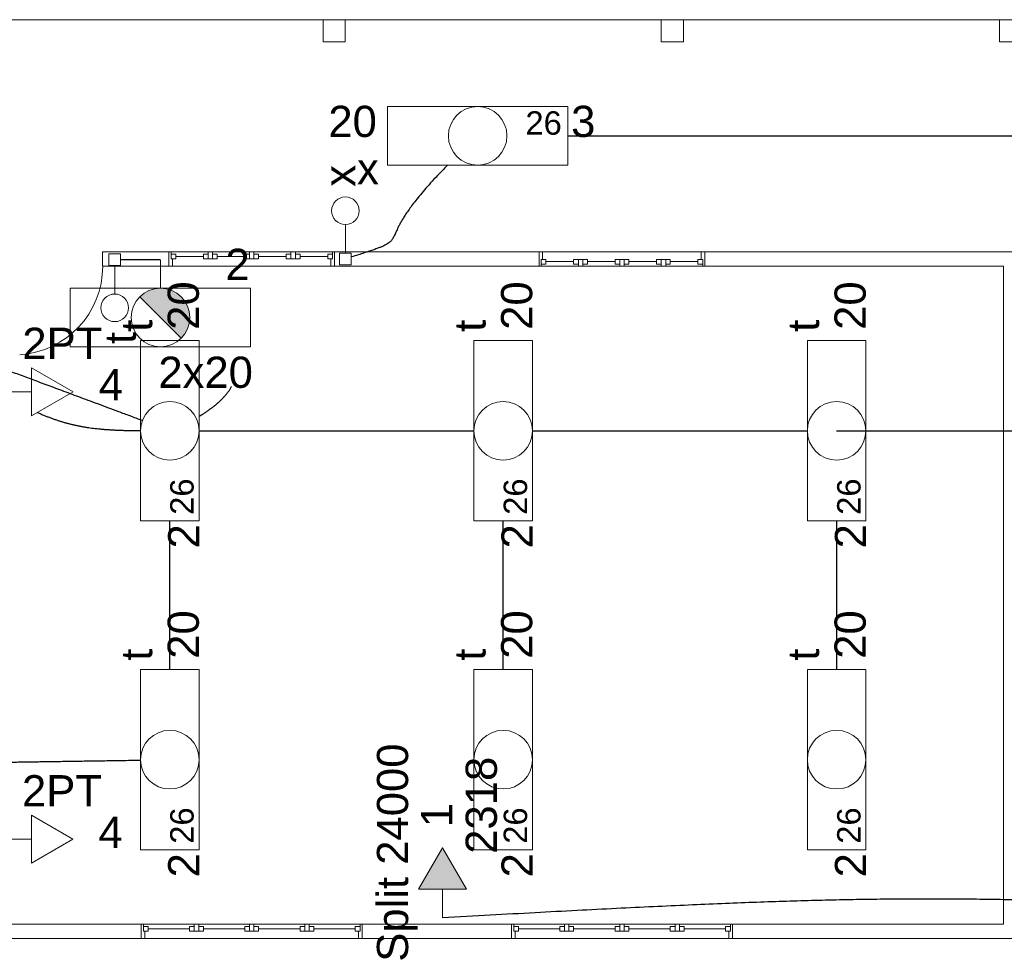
# Model space of a CAD drawing. Header units: metres. Extents: x -81 to 1042, y -541 to 334.
# Tile 82 of 130: x 777 to 786, y 201 to 210. Entities that reach past the tile are written whole.
import ezdxf

# ---------------------------------------------------------------- set-up
doc = ezdxf.new("R2010")
doc.units = ezdxf.units.M
for name, color, linetype, lineweight in [('Arquitetura ', 134, 'Continuous', 5), ('EL-Condutos', 4, 'Continuous', 30), ('EL-Textos pontos', 5, 'Continuous', 20), ('P-SIMBOL', 5, 'Continuous', 20)]:
    doc.layers.add(name, color=color, linetype=linetype, lineweight=lineweight)
doc.styles.add('Arial', font='arial.ttf', dxfattribs={"height": 0.025})

msp = doc.modelspace()

# ---------------------------------------------------------------- hatches: boundary and pattern name
at = {"layer": 'P-SIMBOL', "linetype": 'Continuous'}
for points in [[(777.7723, 207.2271), (778.1471, 206.8523), (777.9597, 207.3047)], [(777.7723, 207.2271), (777.782, 207.2358), (777.79, 207.2428), (777.8018, 207.2512), (777.8149, 207.26), (777.82, 207.2643), (777.8247, 207.2674), (777.8291, 207.2701), (777.8351, 207.2724), (777.8519, 207.2802), (777.859, 207.2828), (777.8731, 207.2896), (777.8839, 207.2933), (777.8933, 207.2943), (777.9111, 207.2986), (777.9189, 207.3003), (777.9269, 207.3017), (777.9597, 207.3047)], [(778.1471, 206.8523), (778.1663, 206.876), (778.1748, 206.8842), (778.1812, 206.8954), (778.1942, 206.9188), (778.1994, 206.9277), (778.2027, 206.9344), (778.2049, 206.9418), (778.2076, 206.9496), (778.2124, 206.9649), (778.2142, 206.9723), (778.2176, 206.9834), (778.2202, 206.9968), (778.2213, 207.0113), (778.2228, 207.0214), (778.2243, 207.0314), (778.2239, 207.0433), (778.2228, 207.0593), (778.2217, 207.0658), (778.2206, 207.078), (778.2194, 207.0851), (778.2183, 207.0899), (778.2168, 207.0977), (778.2154, 207.1033), (778.2128, 207.1096), (778.2105, 207.1156), (778.209, 207.1223), (778.2068, 207.1267), (778.2076, 207.1293), (778.2053, 207.1364), (778.2031, 207.1438), (778.2012, 207.1472), (778.2001, 207.1516), (778.1968, 207.1564), (778.1953, 207.1594), (778.1927, 207.1646), (778.1882, 207.17), (778.1838, 207.1786), (778.1804, 207.1834), (778.1782, 207.1875), (778.1745, 207.1931), (778.1726, 207.1975), (778.1682, 207.2012), (778.1644, 207.2061), (778.1596, 207.2113), (778.1533, 207.2176), (778.1477, 207.2243), (778.144, 207.2276), (778.1399, 207.2328), (778.1321, 207.2399), (778.1262, 207.2429), (778.1206, 207.2481), (778.115, 207.251), (778.112, 207.2533), (778.1046, 207.2581), (778.1005, 207.2626), (778.0909, 207.2674), (778.0864, 207.2707), (778.0804, 207.2733), (778.076, 207.2759), (778.073, 207.2774), (778.0689, 207.2785), (778.0663, 207.2811), (778.0537, 207.2849), (778.0474, 207.2878), (778.0433, 207.2901), (778.0399, 207.2908), (778.0377, 207.2927), (778.0329, 207.2927), (778.0303, 207.2938), (778.0269, 207.2938), (778.0217, 207.2949), (778.0147, 207.2967), (778.0076, 207.2979), (778.0028, 207.299), (777.9968, 207.3008), (777.9597, 207.3047)], [(780.7282, 201.8702), (780.5117, 202.2452), (780.2952, 201.8702)]]:
    msp.add_hatch(color=256, dxfattribs=at).paths.add_polyline_path(points)

# ---------------------------------------------------------------- linework, layer by layer
at = {"layer": 'Arquitetura ', "color": 8}
for p, q in [((779.4313, 209.7336), (776.5713, 209.7336)), ((782.4913, 209.7336), (779.6313, 209.7336)), ((785.5513, 209.7336), (782.6913, 209.7336)), ((778.0363, 207.6336), (779.5363, 207.6336)), ((781.3863, 207.6336), (782.8863, 207.6336)), ((779.5363, 207.5036), (778.0363, 207.5036)), ((782.8863, 207.5036), (781.3863, 207.5036)), ((777.7863, 201.5536), (779.7863, 201.5536)), ((781.1363, 201.5536), (783.1363, 201.5536)), ((779.7863, 201.4236), (777.7863, 201.4236)), ((783.1363, 201.4236), (781.1363, 201.4236))]:
    msp.add_line(p, q, dxfattribs=at)
at = {"layer": 'Arquitetura ', "color": 7}
for p, q in [((779.6313, 209.7336), (779.4313, 209.7336)), ((779.4313, 209.7336), (779.4313, 209.5336)), ((779.6313, 209.5336), (779.6313, 209.7336)), ((782.6913, 209.7336), (782.4913, 209.7336)), ((782.4913, 209.7336), (782.4913, 209.5336)), ((782.6913, 209.5336), (782.6913, 209.7336)), ((785.7513, 209.7336), (785.5513, 209.7336)), ((785.5513, 209.7336), (785.5513, 209.5336)), ((779.4313, 209.5336), (779.6313, 209.5336)), ((782.4913, 209.5336), (782.6913, 209.5336)), ((785.5513, 209.5336), (785.7513, 209.5336)), ((778.0363, 207.6336), (777.4363, 207.6336)), ((777.4363, 207.6336), (777.4363, 207.5036)), ((778.0363, 207.5036), (778.0363, 207.6336)), ((778.0363, 207.6336), (778.0563, 207.6336)), ((778.0563, 207.5706), (778.0563, 207.6336)), ((778.0563, 207.6136), (778.0563, 207.5706)), ((778.0563, 207.6136), (778.0983, 207.6136)), ((778.0563, 207.5706), (778.0983, 207.5706)), ((778.0683, 207.5706), (778.0683, 207.5036)), ((778.0983, 207.6136), (778.0983, 207.5706)), ((778.3483, 207.5906), (778.0983, 207.5906)), ((778.3483, 207.6136), (778.3913, 207.6136)), ((778.3483, 207.5706), (778.3483, 207.6136)), ((778.3483, 207.5706), (778.4733, 207.5706)), ((778.3913, 207.6336), (778.4313, 207.6336)), ((778.3913, 207.5706), (778.3913, 207.6336)), ((778.4313, 207.6336), (778.4313, 207.5706)), ((778.4733, 207.6136), (778.4313, 207.6136)), ((778.4733, 207.5706), (778.4733, 207.6136)), ((778.7233, 207.5906), (778.4733, 207.5906)), ((778.7233, 207.6136), (778.7233, 207.5706)), ((778.7663, 207.6136), (778.7233, 207.6136)), ((778.7233, 207.5706), (778.8483, 207.5706)), ((778.7663, 207.6336), (778.7663, 207.5706)), ((778.8063, 207.6336), (778.7663, 207.6336)), ((778.8063, 207.5706), (778.8063, 207.6336)), ((778.8483, 207.6136), (778.8063, 207.6136)), ((778.8483, 207.5706), (778.8483, 207.6136)), ((779.0983, 207.5906), (778.8483, 207.5906)), ((779.0983, 207.6136), (779.0983, 207.5706)), ((779.0983, 207.6136), (779.1413, 207.6136)), ((779.0983, 207.5706), (779.1413, 207.5706)), ((779.1413, 207.6336), (779.1413, 207.5706)), ((779.1813, 207.6336), (779.1413, 207.6336)), ((779.1413, 207.6136), (779.1413, 207.5706)), ((779.1813, 207.5706), (779.1413, 207.5706)), ((779.1813, 207.6336), (779.1813, 207.5706)), ((779.1813, 207.6136), (779.1813, 207.5706)), ((779.2233, 207.6136), (779.1813, 207.6136)), ((779.2233, 207.5706), (779.1813, 207.5706)), ((779.2233, 207.6136), (779.2233, 207.5706)), ((779.4733, 207.5906), (779.2233, 207.5906)), ((779.4733, 207.6136), (779.4733, 207.5706)), ((779.5163, 207.6136), (779.4733, 207.6136)), ((779.5163, 207.5706), (779.4733, 207.5706)), ((779.5033, 207.5036), (779.5033, 207.5706)), ((779.5163, 207.5706), (779.5033, 207.5706)), ((779.5163, 207.5706), (779.5163, 207.6336)), ((779.5363, 207.6336), (779.5163, 207.6336)), ((779.5163, 207.6136), (779.5163, 207.5706)), ((781.3863, 207.6336), (779.5363, 207.6336)), ((779.5363, 207.6336), (779.5363, 207.5036)), ((781.3863, 207.5036), (781.3863, 207.6336)), ((781.4183, 207.6336), (781.3863, 207.6336)), ((781.4063, 207.5656), (781.4483, 207.5656)), ((781.4063, 207.5236), (781.4063, 207.5656)), ((781.4063, 207.5656), (781.4183, 207.5656)), ((781.4063, 207.5656), (781.4063, 207.5036)), ((781.4183, 207.6336), (781.4183, 207.5656)), ((781.4483, 207.5236), (781.4483, 207.5656)), ((781.6983, 207.5656), (781.7413, 207.5656)), ((781.6983, 207.5236), (781.6983, 207.5656)), ((781.7413, 207.5236), (781.7413, 207.5656)), ((781.7413, 207.5656), (781.7813, 207.5656)), ((781.7413, 207.5036), (781.7413, 207.5656)), ((781.7813, 207.5236), (781.7813, 207.5656)), ((781.8233, 207.5656), (781.7813, 207.5656)), ((781.7813, 207.5036), (781.7813, 207.5656)), ((781.8233, 207.5236), (781.8233, 207.5656)), ((782.0733, 207.5656), (782.0733, 207.5236)), ((782.1983, 207.5656), (782.0733, 207.5656)), ((782.1163, 207.5656), (782.1163, 207.5036)), ((782.1563, 207.5036), (782.1563, 207.5656)), ((782.1983, 207.5236), (782.1983, 207.5656)), ((782.4483, 207.5656), (782.4483, 207.5236)), ((782.5733, 207.5656), (782.4483, 207.5656)), ((782.4913, 207.5036), (782.4913, 207.5656)), ((782.5313, 207.5656), (782.5313, 207.5036)), ((782.5733, 207.5656), (782.5733, 207.5236)), ((782.8233, 207.5236), (782.8233, 207.5656)), ((782.8663, 207.5656), (782.8233, 207.5656)), ((782.8533, 207.6336), (782.8863, 207.6336)), ((782.8533, 207.5656), (782.8533, 207.6336)), ((782.8663, 207.5236), (782.8663, 207.5656)), ((782.8663, 207.5656), (782.8663, 207.5036)), ((785.8163, 207.6336), (782.8863, 207.6336)), ((782.8863, 207.6336), (782.8863, 207.5036)), ((777.4363, 207.5036), (778.0363, 207.5036)), ((778.0683, 207.5036), (778.0363, 207.5036)), ((779.5033, 207.5036), (779.5363, 207.5036)), ((779.5363, 207.5036), (781.3863, 207.5036)), ((781.3863, 207.5036), (781.4063, 207.5036)), ((781.4063, 207.5236), (781.4483, 207.5236)), ((781.4483, 207.5456), (781.6983, 207.5456)), ((781.6983, 207.5236), (781.7413, 207.5236)), ((781.7413, 207.5036), (781.7813, 207.5036)), ((781.8233, 207.5236), (781.7813, 207.5236)), ((781.8233, 207.5456), (782.0733, 207.5456)), ((782.0733, 207.5236), (782.1163, 207.5236)), ((782.1163, 207.5036), (782.1563, 207.5036)), ((782.1563, 207.5236), (782.1983, 207.5236)), ((782.1983, 207.5456), (782.4483, 207.5456)), ((782.4483, 207.5236), (782.4913, 207.5236)), ((782.5313, 207.5036), (782.4913, 207.5036)), ((782.5733, 207.5236), (782.5313, 207.5236)), ((782.5733, 207.5456), (782.8233, 207.5456)), ((782.8663, 207.5236), (782.8233, 207.5236)), ((782.8863, 207.5036), (782.8663, 207.5036)), ((782.8863, 207.5036), (785.5863, 207.5036)), ((785.5863, 207.5036), (785.5863, 201.5536)), ((777.7863, 201.5536), (776.5363, 201.5536)), ((777.7863, 201.4236), (777.7863, 201.5536)), ((777.7863, 201.5536), (777.8063, 201.5536)), ((777.8063, 201.4906), (777.8063, 201.5536)), ((777.8063, 201.5336), (777.8063, 201.4906)), ((777.8063, 201.5336), (777.8483, 201.5336)), ((777.8483, 201.5336), (777.8483, 201.4906)), ((778.2233, 201.5106), (777.8483, 201.5106)), ((778.2233, 201.5336), (778.2663, 201.5336)), ((778.2233, 201.4906), (778.2233, 201.5336)), ((778.2663, 201.5536), (778.3063, 201.5536)), ((778.2663, 201.4906), (778.2663, 201.5536)), ((778.3063, 201.5536), (778.3063, 201.4906)), ((778.3483, 201.5336), (778.3063, 201.5336)), ((778.3483, 201.4906), (778.3483, 201.5336)), ((778.7233, 201.5106), (778.3483, 201.5106)), ((778.7233, 201.5336), (778.7233, 201.4906)), ((778.7663, 201.5336), (778.7233, 201.5336)), ((778.7663, 201.5536), (778.7663, 201.4906)), ((778.8063, 201.5536), (778.7663, 201.5536)), ((778.8063, 201.4906), (778.8063, 201.5536)), ((778.8483, 201.5336), (778.8063, 201.5336)), ((778.8483, 201.4906), (778.8483, 201.5336)), ((779.2233, 201.5106), (778.8483, 201.5106)), ((779.2233, 201.5336), (779.2233, 201.4906)), ((779.2233, 201.5336), (779.2663, 201.5336)), ((779.2663, 201.5536), (779.2663, 201.4906)), ((779.3063, 201.5536), (779.2663, 201.5536)), ((779.2663, 201.5336), (779.2663, 201.4906)), ((779.3063, 201.5536), (779.3063, 201.4906)), ((779.3063, 201.5336), (779.3063, 201.4906)), ((779.3483, 201.5336), (779.3063, 201.5336)), ((779.3483, 201.5336), (779.3483, 201.4906)), ((779.7233, 201.5106), (779.3483, 201.5106)), ((779.7233, 201.5336), (779.7233, 201.4906)), ((779.7663, 201.5336), (779.7233, 201.5336)), ((779.7663, 201.4906), (779.7663, 201.5536)), ((779.7863, 201.5536), (779.7663, 201.5536)), ((779.7663, 201.5336), (779.7663, 201.4906)), ((781.1363, 201.5536), (779.7863, 201.5536)), ((779.7863, 201.5536), (779.7863, 201.4236)), ((781.1363, 201.4236), (781.1363, 201.5536)), ((781.1363, 201.5536), (781.1563, 201.5536)), ((781.1563, 201.4906), (781.1563, 201.5536)), ((781.1563, 201.5336), (781.1563, 201.4906)), ((781.1563, 201.5336), (781.1983, 201.5336)), ((781.1983, 201.5336), (781.1983, 201.4906)), ((781.5733, 201.5106), (781.1983, 201.5106)), ((781.5733, 201.5336), (781.6163, 201.5336)), ((781.5733, 201.4906), (781.5733, 201.5336)), ((781.6163, 201.5536), (781.6563, 201.5536)), ((781.6163, 201.4906), (781.6163, 201.5536)), ((781.6563, 201.5536), (781.6563, 201.4906)), ((781.6983, 201.5336), (781.6563, 201.5336)), ((781.6983, 201.4906), (781.6983, 201.5336)), ((782.0733, 201.5106), (781.6983, 201.5106)), ((782.0733, 201.5336), (782.0733, 201.4906)), ((782.1163, 201.5336), (782.0733, 201.5336)), ((782.1163, 201.5536), (782.1163, 201.4906)), ((782.1563, 201.5536), (782.1163, 201.5536)), ((782.1563, 201.4906), (782.1563, 201.5536)), ((782.1983, 201.5336), (782.1563, 201.5336)), ((782.1983, 201.4906), (782.1983, 201.5336)), ((782.5733, 201.5106), (782.1983, 201.5106)), ((782.5733, 201.5336), (782.5733, 201.4906)), ((782.5733, 201.5336), (782.6163, 201.5336)), ((782.6163, 201.5536), (782.6163, 201.4906)), ((782.6563, 201.5536), (782.6163, 201.5536)), ((782.6163, 201.5336), (782.6163, 201.4906)), ((782.6563, 201.5536), (782.6563, 201.4906)), ((782.6563, 201.5336), (782.6563, 201.4906)), ((782.6983, 201.5336), (782.6563, 201.5336)), ((782.6983, 201.5336), (782.6983, 201.4906)), ((783.0733, 201.5106), (782.6983, 201.5106)), ((783.0733, 201.5336), (783.0733, 201.4906)), ((783.1163, 201.5336), (783.0733, 201.5336)), ((783.1163, 201.4906), (783.1163, 201.5536)), ((783.1363, 201.5536), (783.1163, 201.5536)), ((783.1163, 201.5336), (783.1163, 201.4906)), ((785.5863, 201.5536), (783.1363, 201.5536)), ((783.1363, 201.5536), (783.1363, 201.4236)), ((776.3063, 201.4236), (777.7863, 201.4236)), ((777.8183, 201.4236), (777.7863, 201.4236)), ((777.8063, 201.4906), (777.8483, 201.4906)), ((777.8183, 201.4906), (777.8183, 201.4236)), ((778.2233, 201.4906), (778.3483, 201.4906)), ((778.7233, 201.4906), (778.8483, 201.4906)), ((779.2233, 201.4906), (779.2663, 201.4906)), ((779.3063, 201.4906), (779.2663, 201.4906)), ((779.3483, 201.4906), (779.3063, 201.4906)), ((779.7663, 201.4906), (779.7233, 201.4906)), ((779.7533, 201.4236), (779.7533, 201.4906)), ((779.7663, 201.4906), (779.7533, 201.4906)), ((779.7533, 201.4236), (779.7863, 201.4236)), ((779.7863, 201.4236), (781.1363, 201.4236)), ((781.1683, 201.4236), (781.1363, 201.4236)), ((781.1563, 201.4906), (781.1983, 201.4906)), ((781.1683, 201.4906), (781.1683, 201.4236)), ((781.5733, 201.4906), (781.6983, 201.4906)), ((782.0733, 201.4906), (782.1983, 201.4906)), ((782.5733, 201.4906), (782.6163, 201.4906)), ((782.6563, 201.4906), (782.6163, 201.4906)), ((782.6983, 201.4906), (782.6563, 201.4906)), ((783.1163, 201.4906), (783.0733, 201.4906)), ((783.1033, 201.4236), (783.1033, 201.4906)), ((783.1163, 201.4906), (783.1033, 201.4906)), ((783.1033, 201.4236), (783.1363, 201.4236)), ((783.1363, 201.4236), (786.9163, 201.4236))]:
    msp.add_line(p, q, dxfattribs=at)
at = {"layer": 'Arquitetura ', "color": 8}
msp.add_arc((776.6363, 207.5036), 0.8017, 273.647, 0, dxfattribs=at)
at = {"layer": 'EL-Condutos', "linetype": 'Continuous'}
for points in [[(781.6469, 208.6836), (781.9622, 208.6836), (782.2602, 208.6836), (782.5421, 208.6836), (782.8093, 208.6836), (783.0629, 208.6836), (783.3042, 208.6836), (783.5344, 208.6836), (783.7547, 208.6836), (783.9664, 208.6836), (784.1707, 208.6836), (784.3688, 208.6836), (784.562, 208.6836), (784.7516, 208.6836), (784.9386, 208.6836), (785.1244, 208.6836), (785.3102, 208.6836), (785.4972, 208.6836), (785.6867, 208.6836), (785.8799, 208.6836), (786.0781, 208.6836), (786.2824, 208.6836), (786.4941, 208.6836), (786.7144, 208.6836), (786.9446, 208.6836), (787.1859, 208.6836), (787.4395, 208.6836), (787.7067, 208.6836), (787.9886, 208.6836), (788.2866, 208.6836), (788.6019, 208.6836)], [(780.5563, 208.4178), (780.4835, 208.3424), (780.4191, 208.273), (780.3623, 208.2093), (780.3127, 208.1511), (780.2697, 208.098), (780.2328, 208.0497), (780.2013, 208.0061), (780.1747, 207.9666), (780.1524, 207.9312), (780.1339, 207.8994), (780.1186, 207.8711), (780.106, 207.8458), (780.0955, 207.8234), (780.0864, 207.8034), (780.0784, 207.7857), (780.0707, 207.7699), (780.0628, 207.7557), (780.0542, 207.7429), (780.0443, 207.7311), (780.0325, 207.7201), (780.0183, 207.7096), (780.0011, 207.6992), (779.9804, 207.6887), (779.9555, 207.6778), (779.9259, 207.6662), (779.8911, 207.6536), (779.8505, 207.6398), (779.8034, 207.6243), (779.7495, 207.607), (779.688, 207.5875)], [(777.9583, 207.5617), (777.9402, 207.5617), (777.9232, 207.5618), (777.9071, 207.5618), (777.892, 207.5618), (777.8777, 207.5619), (777.8643, 207.5619), (777.8515, 207.5619), (777.8394, 207.562), (777.8278, 207.562), (777.8168, 207.562), (777.8062, 207.562), (777.796, 207.5621), (777.7861, 207.5621), (777.7764, 207.5621), (777.7669, 207.5621), (777.7575, 207.5622), (777.7481, 207.5622), (777.7387, 207.5622), (777.7292, 207.5622), (777.7195, 207.5622), (777.7096, 207.5623), (777.6994, 207.5623), (777.6888, 207.5623), (777.6777, 207.5623), (777.6661, 207.5624), (777.654, 207.5624), (777.6412, 207.5624), (777.6276, 207.5625), (777.6133, 207.5625), (777.5981, 207.5625)], [(777.7945, 206.109), (777.6856, 206.1495), (777.5828, 206.1877), (777.4856, 206.2239), (777.3935, 206.2581), (777.3062, 206.2905), (777.2233, 206.3214), (777.1442, 206.3508), (777.0686, 206.3789), (776.996, 206.4059), (776.9261, 206.4319), (776.8583, 206.4571), (776.7922, 206.4816), (776.7275, 206.5057), (776.6637, 206.5294), (776.6003, 206.553), (776.537, 206.5765), (776.4732, 206.6002), (776.4087, 206.6242), (776.3429, 206.6487), (776.2754, 206.6738), (776.2058, 206.6997), (776.1336, 206.7265), (776.0585, 206.7544), (775.98, 206.7836), (775.8976, 206.8142), (775.811, 206.8464), (775.7197, 206.8804), (775.6233, 206.9162), (775.5214, 206.9541), (775.4134, 206.9942)], [(778.3098, 206.1467), (778.3245, 206.1555), (778.3388, 206.1643), (778.3528, 206.1731), (778.3664, 206.1819), (778.3797, 206.1908), (778.3926, 206.1996), (778.4052, 206.2085), (778.4175, 206.2174), (778.4293, 206.2262), (778.4409, 206.2351), (778.4521, 206.2441), (778.463, 206.253), (778.4735, 206.2619), (778.4837, 206.2709), (778.4936, 206.2799), (778.5031, 206.2889), (778.5124, 206.2979), (778.5213, 206.3069), (778.5299, 206.3159), (778.5381, 206.325), (778.5461, 206.3341), (778.5537, 206.3432), (778.561, 206.3523), (778.568, 206.3614), (778.5747, 206.3706), (778.5811, 206.3797), (778.5872, 206.3889), (778.593, 206.3981), (778.5985, 206.4074), (778.6037, 206.4166)], [(776.8476, 206.181), (776.8783, 206.1677), (776.9086, 206.1551), (776.9383, 206.1433), (776.9678, 206.1321), (776.9968, 206.1216), (777.0257, 206.1118), (777.0543, 206.1026), (777.0827, 206.094), (777.111, 206.086), (777.1393, 206.0785), (777.1676, 206.0716), (777.196, 206.0653), (777.2244, 206.0594), (777.2531, 206.054), (777.2819, 206.0491), (777.3111, 206.0446), (777.3406, 206.0406), (777.3704, 206.0369), (777.4007, 206.0337), (777.4315, 206.0308), (777.4629, 206.0282), (777.4949, 206.026), (777.5275, 206.024), (777.5609, 206.0223), (777.595, 206.0209), (777.63, 206.0197), (777.6658, 206.0187), (777.7026, 206.018), (777.7404, 206.0173), (777.7792, 206.0169)], [(778.3094, 206.0161), (778.4227, 206.0161), (778.5298, 206.0161), (778.631, 206.0161), (778.7268, 206.0161), (778.8177, 206.0161), (778.904, 206.0161), (778.9863, 206.0161), (779.065, 206.0161), (779.1406, 206.0161), (779.2134, 206.0161), (779.2841, 206.0161), (779.3529, 206.0161), (779.4203, 206.0161), (779.4869, 206.0161), (779.553, 206.0161), (779.6191, 206.0161), (779.6856, 206.0161), (779.7531, 206.0161), (779.8219, 206.0161), (779.8925, 206.0161), (779.9654, 206.0161), (780.0409, 206.0161), (780.1196, 206.0161), (780.2019, 206.0161), (780.2883, 206.0161), (780.3791, 206.0161), (780.4749, 206.0161), (780.5761, 206.0161), (780.6832, 206.0161), (780.7965, 206.0161)], [(781.3261, 206.0161), (781.4394, 206.0161), (781.5465, 206.0161), (781.6477, 206.0161), (781.7435, 206.0161), (781.8343, 206.0161), (781.9207, 206.0161), (782.003, 206.0161), (782.0817, 206.0161), (782.1572, 206.0161), (782.2301, 206.0161), (782.3007, 206.0161), (782.3695, 206.0161), (782.4369, 206.0161), (782.5035, 206.0161), (782.5696, 206.0161), (782.6357, 206.0161), (782.7023, 206.0161), (782.7697, 206.0161), (782.8385, 206.0161), (782.9091, 206.0161), (782.982, 206.0161), (783.0576, 206.0161), (783.1363, 206.0161), (783.2186, 206.0161), (783.3049, 206.0161), (783.3958, 206.0161), (783.4916, 206.0161), (783.5928, 206.0161), (783.6999, 206.0161), (783.8132, 206.0161)], [(784.078, 206.0161), (784.2302, 206.0161), (784.3726, 206.0161), (784.5059, 206.0161), (784.6309, 206.0161), (784.7481, 206.0161), (784.8584, 206.0161), (784.9623, 206.0161), (785.0607, 206.0161), (785.1541, 206.0161), (785.2434, 206.0161), (785.3292, 206.0161), (785.4122, 206.0161), (785.493, 206.0161), (785.5725, 206.0161), (785.6513, 206.0161), (785.7301, 206.0161), (785.8096, 206.0161), (785.8904, 206.0161), (785.9734, 206.0161), (786.0592, 206.0161), (786.1485, 206.0161), (786.2419, 206.0161), (786.3403, 206.0161), (786.4442, 206.0161), (786.5545, 206.0161), (786.6717, 206.0161), (786.7967, 206.0161), (786.93, 206.0161), (787.0724, 206.0161), (787.2246, 206.0161)], [(778.0446, 203.8579), (778.0446, 203.91), (778.0446, 203.9605), (778.0446, 204.0096), (778.0446, 204.0574), (778.0446, 204.104), (778.0446, 204.1495), (778.0446, 204.1941), (778.0446, 204.2378), (778.0446, 204.2807), (778.0446, 204.323), (778.0446, 204.3648), (778.0446, 204.4061), (778.0446, 204.4471), (778.0446, 204.4879), (778.0446, 204.5286), (778.0446, 204.5692), (778.0446, 204.61), (778.0446, 204.651), (778.0446, 204.6923), (778.0446, 204.7341), (778.0446, 204.7764), (778.0446, 204.8193), (778.0446, 204.863), (778.0446, 204.9076), (778.0446, 204.9531), (778.0446, 204.9998), (778.0446, 205.0476), (778.0446, 205.0967), (778.0446, 205.1472), (778.0446, 205.1992)], [(781.0613, 203.8579), (781.0613, 203.91), (781.0613, 203.9605), (781.0613, 204.0096), (781.0613, 204.0574), (781.0613, 204.104), (781.0613, 204.1495), (781.0613, 204.1941), (781.0613, 204.2378), (781.0613, 204.2807), (781.0613, 204.323), (781.0613, 204.3648), (781.0613, 204.4061), (781.0613, 204.4471), (781.0613, 204.4879), (781.0613, 204.5286), (781.0613, 204.5692), (781.0613, 204.61), (781.0613, 204.651), (781.0613, 204.6923), (781.0613, 204.7341), (781.0613, 204.7764), (781.0613, 204.8193), (781.0613, 204.863), (781.0613, 204.9076), (781.0613, 204.9531), (781.0613, 204.9998), (781.0613, 205.0476), (781.0613, 205.0967), (781.0613, 205.1472), (781.0613, 205.1992)], [(784.078, 205.1992), (784.078, 205.1472), (784.078, 205.0967), (784.078, 205.0476), (784.078, 204.9998), (784.078, 204.9531), (784.078, 204.9076), (784.078, 204.863), (784.078, 204.8193), (784.078, 204.7764), (784.078, 204.7341), (784.078, 204.6923), (784.078, 204.651), (784.078, 204.61), (784.078, 204.5692), (784.078, 204.5286), (784.078, 204.4879), (784.078, 204.4471), (784.078, 204.4061), (784.078, 204.3648), (784.078, 204.323), (784.078, 204.2807), (784.078, 204.2378), (784.078, 204.1941), (784.078, 204.1495), (784.078, 204.104), (784.078, 204.0574), (784.078, 204.0096), (784.078, 203.9605), (784.078, 203.91), (784.078, 203.8579)], [(775.829, 203.0076), (775.9167, 203.0089), (775.9997, 203.0101), (776.0783, 203.0113), (776.153, 203.0124), (776.2239, 203.0135), (776.2915, 203.0145), (776.3561, 203.0155), (776.418, 203.0164), (776.4776, 203.0173), (776.5352, 203.0182), (776.5911, 203.019), (776.6456, 203.0199), (776.6992, 203.0207), (776.752, 203.0215), (776.8046, 203.0223), (776.8571, 203.0231), (776.91, 203.0239), (776.9636, 203.0247), (777.0181, 203.0255), (777.074, 203.0264), (777.1316, 203.0272), (777.1912, 203.0281), (777.2531, 203.0291), (777.3177, 203.03), (777.3853, 203.0311), (777.4562, 203.0321), (777.5308, 203.0333), (777.6095, 203.0345), (777.6925, 203.0357), (777.7801, 203.0371)], [(780.5117, 201.6141), (780.9448, 201.6378), (781.3503, 201.6596), (781.7301, 201.6796), (782.0865, 201.6978), (782.4216, 201.7141), (782.7375, 201.7286), (783.0364, 201.7414), (783.3203, 201.7525), (783.5915, 201.7619), (783.8521, 201.7695), (784.1041, 201.7755), (784.3498, 201.7799), (784.5912, 201.7827), (784.8305, 201.7839), (785.0698, 201.7836), (785.3113, 201.7817), (785.5571, 201.7784), (785.8093, 201.7735), (786.0701, 201.7672), (786.3416, 201.7595), (786.6259, 201.7504), (786.9251, 201.7399), (787.2415, 201.7281), (787.5771, 201.7149), (787.934, 201.7005), (788.3145, 201.6848), (788.7206, 201.6678), (789.1544, 201.6496), (789.6182, 201.6303), (790.114, 201.6098)]]:
    msp.add_spline(points, degree=3, dxfattribs=at)
at = {"layer": 'P-SIMBOL'}
for p, q in [((780.0143, 208.4186), (780.0143, 208.9486)), ((781.6464, 208.9486), (780.0143, 208.9486)), ((781.6464, 208.4186), (781.6464, 208.9486)), ((781.6464, 208.4186), (780.0143, 208.4186)), ((779.6339, 207.8804), (779.6339, 207.6234)), ((777.4935, 207.6157), (777.5995, 207.6157)), ((777.4935, 207.5096), (777.4935, 207.6157)), ((777.5995, 207.6157), (777.5995, 207.5096)), ((779.5808, 207.6234), (779.6869, 207.6234)), ((779.5808, 207.5173), (779.5808, 207.6234)), ((779.6869, 207.6234), (779.6869, 207.5173)), ((777.5995, 207.5096), (777.4935, 207.5096)), ((777.5465, 207.2526), (777.5465, 207.5096)), ((777.9597, 207.5617), (777.9597, 207.3047)), ((779.6869, 207.5173), (779.5808, 207.5173)), ((777.1437, 207.3047), (778.7757, 207.3047)), ((777.1437, 207.3047), (777.1437, 206.7747)), ((778.7757, 207.3047), (778.7757, 206.7747)), ((777.7723, 207.2271), (778.1471, 206.8523)), ((777.1437, 206.7747), (778.7757, 206.7747)), ((777.7796, 205.2001), (777.7796, 206.8321)), ((777.7796, 206.8321), (778.3096, 206.8321)), ((778.3096, 205.2001), (778.3096, 206.8321)), ((780.7963, 205.2001), (780.7963, 206.8321)), ((780.7963, 206.8321), (781.3263, 206.8321)), ((781.3263, 205.2001), (781.3263, 206.8321)), ((783.813, 205.2001), (783.813, 206.8321)), ((783.813, 206.8321), (784.343, 206.8321)), ((784.343, 205.2001), (784.343, 206.8321)), ((776.7949, 206.5847), (777.1699, 206.3682)), ((776.7949, 206.1517), (776.7949, 206.5847)), ((776.7949, 206.3682), (776.5389, 206.3682)), ((777.1699, 206.3682), (776.7949, 206.1517)), ((777.7796, 205.2001), (778.3096, 205.2001)), ((780.7963, 205.2001), (781.3263, 205.2001)), ((783.813, 205.2001), (784.343, 205.2001)), ((777.7796, 202.2251), (777.7796, 203.8571)), ((777.7796, 203.8571), (778.3096, 203.8571)), ((778.3096, 202.2251), (778.3096, 203.8571)), ((780.7963, 202.2251), (780.7963, 203.8571)), ((780.7963, 203.8571), (781.3263, 203.8571)), ((781.3263, 202.2251), (781.3263, 203.8571)), ((783.813, 202.2251), (783.813, 203.8571)), ((783.813, 203.8571), (784.343, 203.8571)), ((784.343, 202.2251), (784.343, 203.8571)), ((776.7926, 202.5389), (777.1676, 202.3224)), ((776.7926, 202.1059), (776.7926, 202.5389)), ((776.7926, 202.3224), (776.5366, 202.3224)), ((777.1676, 202.3224), (776.7926, 202.1059)), ((777.7796, 202.2251), (778.3096, 202.2251)), ((780.2952, 201.8702), (780.5117, 202.2452)), ((780.5117, 202.2452), (780.7282, 201.8702)), ((780.7963, 202.2251), (781.3263, 202.2251)), ((783.813, 202.2251), (784.343, 202.2251)), ((780.7282, 201.8702), (780.2952, 201.8702)), ((780.5117, 201.8702), (780.5117, 201.6141))]:
    msp.add_line(p, q, dxfattribs=at)
for centre, radius in [((780.8303, 208.6836), 0.265), ((779.6339, 208.0054), 0.125), ((777.9597, 207.0397), 0.265), ((777.5465, 207.1276), 0.125), ((778.0446, 206.0161), 0.265), ((781.0613, 206.0161), 0.265), ((784.078, 206.0161), 0.265), ((778.0446, 203.0411), 0.265), ((781.0613, 203.0411), 0.265), ((784.078, 203.0411), 0.265)]:
    msp.add_circle(centre, radius, dxfattribs=at)

# ---------------------------------------------------------------- texts
at = {"layer": 'EL-Textos pontos', "char_height": 0.2824, "line_spacing_factor": 0.798, "style": 'Arial'}
for s, insert, width, attachment_point in [('20', (779.9183, 208.6688), 0.67776, 9), ('3', (781.8953, 208.6688), 0.33888, 9), ('x', (779.9363, 208.2458), 0.33888, 9), ('2', (778.5483, 207.3798), 0.33888, 7), ('2PT', (777.0723, 206.6658), 1.01664, 8), ('4', (777.5123, 206.2908), 0.33888, 8), ('2PT', (777.0693, 202.6188), 1.01664, 8), ('4', (777.5093, 202.2438), 0.33888, 8)]:
    msp.add_mtext(s, dxfattribs=dict(at, insert=insert, width=width, attachment_point=attachment_point))
at = {"layer": 'EL-Textos pontos', "char_height": 0.2824, "rotation": 90.00021, "line_spacing_factor": 0.798, "style": 'Arial'}
for s, insert, width, attachment_point in [('x', (779.7221, 208.2226), 0.33888, 7), ('20', (778.3121, 206.9286), 0.67776, 7), ('20', (781.3281, 206.9286), 0.67776, 7), ('20', (784.3451, 206.9286), 0.67776, 7), ('t', (777.8891, 206.9106), 0.33888, 7), ('t', (780.9051, 206.9106), 0.33888, 7), ('t', (783.9221, 206.9106), 0.33888, 7), ('t', (777.7411, 206.9096), 0.33888, 9), ('2', (778.3121, 204.9516), 0.33888, 7), ('2', (781.3281, 204.9516), 0.33888, 7), ('2', (784.3451, 204.9516), 0.33888, 7), ('20', (778.3121, 203.9536), 0.67776, 7), ('20', (781.3281, 203.9536), 0.67776, 7), ('20', (784.3451, 203.9536), 0.67776, 7), ('t', (777.8891, 203.9356), 0.33888, 7), ('t', (780.9051, 203.9356), 0.33888, 7), ('t', (783.9221, 203.9356), 0.33888, 7), ('Split 24000', (780.2863, 202.2006), 3.72768, 8), ('2318', (781.0081, 202.6286), 1.35552, 8), ('1', (780.6011, 202.5406), 0.33888, 8), ('2', (778.3121, 201.9766), 0.33888, 7), ('2', (781.3281, 201.9766), 0.33888, 7), ('2', (784.3451, 201.9766), 0.33888, 7)]:
    msp.add_mtext(s, dxfattribs=dict(at, insert=insert, width=width, attachment_point=attachment_point))
at = {"layer": 'P-SIMBOL', "line_spacing_factor": 0.798, "style": 'Arial'}
for s, insert, char_height, width, attachment_point in [('26', (781.5913, 208.6905), 0.2118, 0.50832, 9), ('2x20', (777.9413, 206.3998), 0.2824, 1.35552, 7)]:
    msp.add_mtext(s, dxfattribs=dict(at, insert=insert, char_height=char_height, width=width, attachment_point=attachment_point))
at = {"layer": 'P-SIMBOL', "char_height": 0.2118, "width": 0.50832, "attachment_point": 7, "rotation": 90.00021, "line_spacing_factor": 0.798, "style": 'Arial'}
for insert in [(778.2634, 205.2556), (781.2804, 205.2556), (784.2974, 205.2556), (778.2634, 202.2806), (781.2804, 202.2806), (784.2974, 202.2806)]:
    msp.add_mtext('26', dxfattribs=dict(at, insert=insert))

doc.saveas('drawing.dxf')
